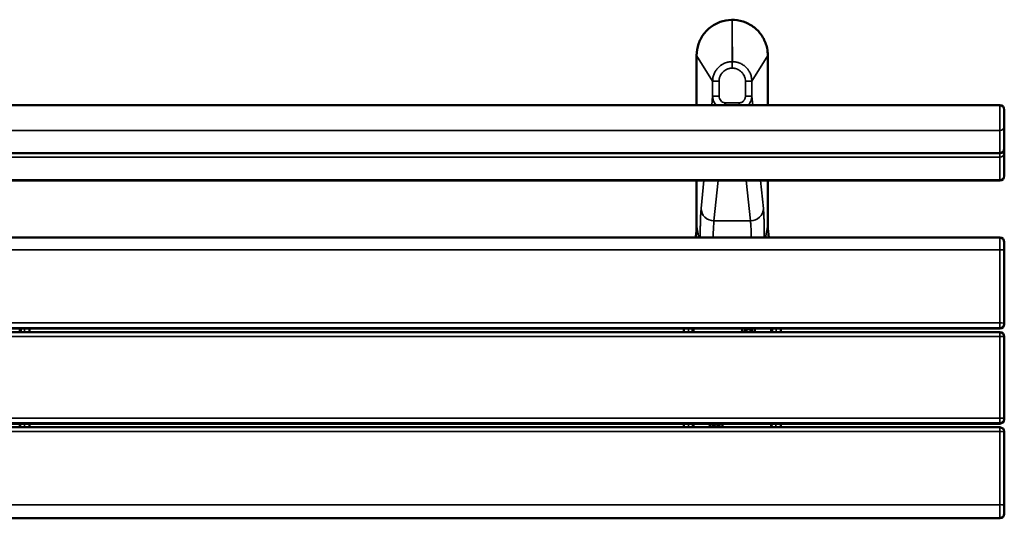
# Model space of a CAD drawing. Header units: millimetres. Extents: x 1176 to 5772, y 1530 to 3651.
# Tile 5 of 6: x 3082 to 4602, y 2881 to 3651. Entities that reach past the tile are written whole.
import ezdxf

# ---------------------------------------------------------------- set-up
doc = ezdxf.new("R2010")
doc.units = ezdxf.units.MM
doc.layers.add('Visibile (ISO)', color=7, linetype='Continuous', lineweight=50)
doc.layers.add('Visibile sottile (ISO)', color=7, linetype='Continuous', lineweight=35)

msp = doc.modelspace()

# ---------------------------------------------------------------- linework, layer by layer
at = {"layer": 'Visibile (ISO)'}
for p, q in [((4127, 3518.6), (4127, 3595.4)), ((4236.9, 3595.4), (4236.9, 3518.6)), ((4595, 3518.6), (2609, 3518.6)), ((4602, 3486.3), (4602, 3511.6)), ((4602, 3486.3), (4602, 3451.3)), ((4602, 3451.3), (4602, 3444.9)), ((4595, 3444.3), (2609, 3444.3)), ((4602, 3444.9), (4602, 3409.9)), ((4602, 3409.3), (4602, 3409.9)), ((4595, 3402.3), (2609, 3402.3)), ((4127, 3333.1), (4127, 3402.3)), ((4236.9, 3402.3), (4236.9, 3333.1)), ((4595, 3314), (2609, 3314)), ((4602, 3294.7), (4602, 3307)), ((4602, 3294.7), (4602, 3181.9)), ((4602, 3181.9), (4602, 3180.5)), ((4595, 3173.5), (2609, 3173.5)), ((4595, 3167.9), (2609, 3167.9)), ((3082, 3167.9), (3082, 3173.5)), ((3096.9, 3173.5), (3096.9, 3167.9)), ((4107, 3173.5), (4107, 3167.9)), ((4122, 3173.5), (4122, 3167.9)), ((4242, 3167.9), (4242, 3173.5)), ((4256.9, 3173.5), (4256.9, 3167.9)), ((4602, 3160.9), (4602, 3035.1)), ((4595, 3026.7), (2609, 3026.7)), ((3082, 3021.1), (3082, 3026.7)), ((3096.9, 3026.7), (3096.9, 3021.1)), ((4107, 3026.7), (4107, 3021.1)), ((4122, 3026.7), (4122, 3021.1)), ((4242, 3021.1), (4242, 3026.7)), ((4256.9, 3026.7), (4256.9, 3021.1)), ((4602, 3035.1), (4602, 3033.7)), ((4595, 3021.1), (2609, 3021.1)), ((4602, 3014.1), (4602, 2901.3)), ((4602, 2887.6), (4602, 2901.3)), ((4595, 2880.6), (2609, 2880.6))]:
    msp.add_line(p, q, dxfattribs=at)
for centre, start, end in [((4595, 3511.6), 0, 90), ((4595, 3451.3), 270, 0), ((4595, 3409.3), 270, 0), ((4595, 3307), 0, 90), ((4595, 3180.5), 270, 0), ((4595, 3160.9), 0, 90), ((4595, 3033.7), 270, 0), ((4595, 3014.1), 0, 90), ((4595, 2887.6), 270, 0)]:
    msp.add_arc(centre, 7, start, end, dxfattribs=at)
for centre, major_axis, start_param, end_param in [((4207, 3169.7), (-10, 0), 5.894203, 6.466787), ((4207, 3169.5), (-5.5, 0), 5.461318, 6.57644), ((4207, 3169.5), (-5.03, 0), 5.344357, 6.59962), ((4207, 3169.5), (-5.5, 0), 5.454294, 6.280803), ((4207, 3169.4), (-4.25, 0), 4.983187, 6.649705), ((4207, 3168.3), (4.25, 0), 0.137463, 3.004129), ((4207, 3169.4), (4.25, 0), 5.916666, 7.583184), ((4207, 3169.5), (5.03, 0), 5.966751, 7.222014), ((4207, 3169.5), (5.5, 0), 5.98993, 7.105052), ((4207, 3169.5), (5.5, 0), 0.002382, 0.828891), ((4207, 3169.7), (10, 0), 6.099584, 6.672167), ((4157, 3022.4), (-10, 0), 5.839527, 6.416149), ((4157, 3022.2), (-5.5, 0), 5.315936, 6.482666), ((4157, 3022.2), (-5.5, 0), 5.30749, 6.280803), ((4157, 3022.2), (-5.03, 0), 5.148576, 6.496477), ((4157, 3022.1), (4.25, 0), 6.040077, 9.667887), ((4157, 3021), (4.25, 0), 0.137463, 3.004129), ((4157, 3022.2), (5.03, 0), 6.069894, 7.417794), ((4157, 3022.2), (5.5, 0), 0.002382, 0.975695), ((4157, 3022.2), (5.5, 0), 6.083704, 7.250434), ((4157, 3022.4), (10, 0), 6.150222, 6.726844)]:
    msp.add_ellipse(centre, major_axis=major_axis, ratio=0.99863, start_param=start_param, end_param=end_param, dxfattribs=at)
for points, knots in [([(4127, 3595.4), (4127, 3601.3), (4128, 3607.4), (4131.9, 3618.6), (4134.7, 3624), (4142, 3633.5), (4146.4, 3637.7), (4156.3, 3644.3), (4161.9, 3646.8), (4173.3, 3649.9), (4179.4, 3650.5), (4191.3, 3649.8), (4197.3, 3648.4), (4208.3, 3643.9), (4213.5, 3640.7), (4222.5, 3632.9), (4226.4, 3628.2), (4232.4, 3618), (4234.6, 3612.2), (4236.5, 3602.8), (4236.9, 3599.1), (4236.9, 3595.4)], [0, 0, 0, 0, 1.787065, 1.787065, 3.571012, 3.571012, 5.357339, 5.357339, 7.141859, 7.141859, 8.927081, 8.927081, 10.714216, 10.714216, 12.498144, 12.498144, 14.282644, 14.282644, 16.069677, 16.069677, 17.180174, 17.180174, 17.180174, 17.180174]), ([(4125.3, 3314), (4125.4, 3314.7), (4125.5, 3315.4), (4126.6, 3321.7), (4127, 3327.4), (4127, 3333.1)], [2.649677, 2.649677, 2.649677, 2.649677, 2.864393, 2.864393, 4.560531, 4.560531, 4.560531, 4.560531])]:
    msp.add_open_spline(points, degree=3, knots=knots, dxfattribs=at)
msp.add_open_spline([(4236.9, 3333.1), (4236.9, 3326.7), (4237.5, 3320.3), (4238.7, 3314)], degree=3, dxfattribs=at)
at = {"layer": 'Visibile sottile (ISO)'}
for p, q in [((4127, 3595.4), (4127, 3518.6)), ((4127, 3595.4), (4127, 3595.4)), ((4127, 3595.4), (4151.7, 3555.4)), ((4212.3, 3555.4), (4236.9, 3595.4)), ((4236.9, 3595.4), (4236.9, 3595.4)), ((4236.9, 3518.6), (4236.9, 3595.4)), ((4181.8, 3585.6), (4182.2, 3585.6)), ((4182.1, 3575.7), (4181.8, 3575.7)), ((4151.7, 3532.5), (4151.7, 3555.4)), ((4151.7, 3555.4), (4161.6, 3555.4)), ((4161.6, 3555.4), (4161.6, 3532.5)), ((4202.3, 3532.5), (4202.3, 3555.4)), ((4202.3, 3555.4), (4212.3, 3555.4)), ((4212.3, 3555.4), (4212.3, 3532.5)), ((4150.2, 3518.6), (4151.7, 3532.5)), ((4151.7, 3532.5), (4161.6, 3532.5)), ((4202.3, 3532.5), (4212.3, 3532.5)), ((4212.3, 3532.5), (4213.7, 3518.6)), ((4170.6, 3522.2), (4170.2, 3518.6)), ((4171.5, 3522.1), (4192.4, 3522.1)), ((4171.5, 3522.1), (4171.5, 3518.6)), ((4192.4, 3522.1), (4192.4, 3518.6)), ((4595, 3518.6), (4595, 3479.6)), ((4595, 3479.6), (2609, 3479.6)), ((4595, 3444.7), (4595, 3479.6)), ((2609, 3444.7), (4595, 3444.7)), ((4595, 3438.2), (2609, 3438.2)), ((4595, 3444.3), (4595, 3444.7)), ((4595, 3438.2), (4595, 3444.3)), ((4595, 3403.3), (4595, 3438.2)), ((4595, 3403.3), (2609, 3403.3)), ((4127, 3402.3), (4127, 3333.1)), ((4133.8, 3359), (4138.3, 3402.3)), ((4160.2, 3402.3), (4153.8, 3340)), ((4210.1, 3340), (4203.7, 3402.3)), ((4225.6, 3402.3), (4230.1, 3359)), ((4236.9, 3333.1), (4236.9, 3402.3)), ((4595, 3403.3), (4595, 3402.3)), ((4127, 3333.1), (4127, 3333.1)), ((4127, 3333.1), (4130.6, 3314)), ((4153.8, 3340), (4210.1, 3340)), ((4236.9, 3333.1), (4233.3, 3314)), ((4236.9, 3333.1), (4236.9, 3333.1)), ((4595, 3314), (4595, 3295.1)), ((4595, 3295.1), (2609, 3295.1)), ((4595, 3182.2), (4595, 3295.1)), ((2609, 3182.2), (4595, 3182.2)), ((4595, 3174.9), (4595, 3182.2)), ((4595, 3174.9), (2609, 3174.9)), ((2609, 3173.5), (4595, 3173.5)), ((3082, 3167.9), (3082.1, 3173.5)), ((3084, 3173.5), (3084, 3167.9)), ((3089.6, 3173.5), (3089.6, 3167.9)), ((3096.9, 3167.9), (3096.9, 3173.5)), ((4107, 3173.5), (4107, 3167.9)), ((4114.4, 3167.9), (4114.4, 3173.5)), ((4119.9, 3167.9), (4119.9, 3173.5)), ((4121.9, 3173.5), (4121.9, 3167.9)), ((4242, 3167.9), (4242.1, 3173.5)), ((4244, 3173.5), (4244, 3167.9)), ((4249.6, 3173.5), (4249.6, 3167.9)), ((4256.9, 3167.9), (4256.9, 3173.5)), ((4595, 3173.5), (4595, 3174.9)), ((4595, 3173.5), (4595, 3173.5)), ((4595, 3161.3), (4595, 3167.9)), ((4595, 3161.3), (2609, 3161.3)), ((4595, 3035.4), (4595, 3161.3)), ((2609, 3035.4), (4595, 3035.4)), ((4595, 3028.1), (2609, 3028.1)), ((2609, 3026.7), (4595, 3026.7)), ((3096.9, 3021.1), (3096.9, 3026.7)), ((4107, 3026.7), (4107, 3021.1)), ((4256.9, 3021.1), (4256.9, 3026.7)), ((4595, 3028.1), (4595, 3035.4)), ((4595, 3026.7), (4595, 3028.1)), ((4595, 3026.7), (4595, 3026.7)), ((4595, 3014.5), (2609, 3014.5)), ((4595, 3014.5), (4595, 3021.1)), ((4595, 2901.6), (4595, 3014.5)), ((4595, 2901.6), (2609, 2901.6)), ((4595, 2901.6), (4595, 2880.6))]:
    msp.add_line(p, q, dxfattribs=at)
msp.add_arc((4171.5, 3531.6), 9.51, 264.1431, 270.0009, dxfattribs=at)
for centre, major_axis, ratio, start_param, end_param in [((4595, 3486.3), (7, 0), 0.951057, 4.712389, 6.283185), ((4595, 3451.3), (7, 0), 0.951057, 4.712389, 6.283185), ((4595, 3444.9), (7, 0), 0.951057, 4.712389, 6.283185), ((4595, 3444.9), (7, 0), 0.309017, 0, 0.786951), ((4595, 3409.9), (7, 0), 0.951057, 4.712389, 6.283185), ((4153.8, 3359), (-19.9, 2), 0.950579, 0.107507, 1.668008), ((4210.1, 3359), (19.9, 2), 0.950579, 4.615177, 6.175678), ((4595, 3294.7), (7, 0), 0.052336, 0, 1.570796), ((4595, 3181.9), (7, 0), 0.052336, 0, 1.570796), ((4595, 3181.9), (7, 0), 0.99863, 4.712389, 6.283185), ((4595, 3180.5), (7, 0), 0.99863, 4.712389, 6.283185), ((4595, 3160.9), (7, 0), 0.052336, 0, 1.570796), ((4595, 3035.1), (7, 0), 0.052336, 0, 1.570796), ((4595, 3035.1), (7, 0), 0.99863, 4.712389, 6.283185), ((4595, 3033.7), (7, 0), 0.99863, 4.712389, 6.283185), ((4595, 3014.1), (7, 0), 0.052336, 0, 1.570796), ((4595, 2901.3), (7, 0), 0.052336, 0, 1.570796)]:
    msp.add_ellipse(centre, major_axis=major_axis, ratio=ratio, start_param=start_param, end_param=end_param, dxfattribs=at)
for points, knots in [([(4236.9, 3595.4), (4236.9, 3596), (4236.9, 3596.7), (4236.9, 3597.3), (4236.8, 3598.5), (4236.7, 3599.6), (4236.6, 3600.8), (4236.4, 3602.5), (4236.2, 3604.3), (4235.8, 3606.1), (4235.5, 3607.8), (4235, 3609.6), (4234.5, 3611.3), (4234.3, 3612.1), (4234, 3613), (4233.7, 3613.9), (4233.4, 3614.7), (4233, 3615.6), (4232.7, 3616.4), (4231.3, 3619.7), (4229.6, 3622.9), (4227.6, 3625.9), (4227.1, 3626.6), (4226.6, 3627.3), (4226.1, 3628.1), (4225.6, 3628.8), (4225, 3629.5), (4224.4, 3630.2), (4223.3, 3631.6), (4222.1, 3632.9), (4220.8, 3634.2), (4218.3, 3636.7), (4215.5, 3639), (4212.5, 3641), (4211.7, 3641.5), (4211, 3642), (4210.2, 3642.5), (4209.4, 3642.9), (4208.6, 3643.4), (4207.9, 3643.8), (4206.3, 3644.6), (4204.6, 3645.4), (4203, 3646.1), (4201.3, 3646.8), (4199.7, 3647.4), (4197.9, 3647.9), (4197.1, 3648.2), (4196.2, 3648.4), (4195.3, 3648.6), (4194.5, 3648.8), (4193.6, 3649), (4192.7, 3649.2), (4189.1, 3649.9), (4185.6, 3650.3), (4182, 3650.3), (4180.2, 3650.3), (4178.4, 3650.2), (4176.6, 3650), (4175.7, 3649.9), (4174.8, 3649.8), (4173.9, 3649.7), (4173, 3649.6), (4172.1, 3649.4), (4171.3, 3649.2), (4167.7, 3648.5), (4164.3, 3647.5), (4161, 3646.1), (4160.2, 3645.8), (4159.3, 3645.4), (4158.5, 3645), (4157.7, 3644.6), (4156.9, 3644.2), (4156.1, 3643.8), (4154.5, 3643), (4153, 3642), (4151.5, 3641), (4148.5, 3639.1), (4145.7, 3636.8), (4143.2, 3634.2), (4142.5, 3633.6), (4141.9, 3632.9), (4141.3, 3632.3), (4140.7, 3631.6), (4140.1, 3630.9), (4139.5, 3630.2), (4138.4, 3628.8), (4137.3, 3627.4), (4136.3, 3625.9), (4135.3, 3624.4), (4134.4, 3622.9), (4133.6, 3621.3), (4132.7, 3619.7), (4131.9, 3618.1), (4131.2, 3616.4), (4129.9, 3613.1), (4128.8, 3609.7), (4128.1, 3606.1), (4127.8, 3604.4), (4127.5, 3602.6), (4127.3, 3600.8), (4127.2, 3599.9), (4127.2, 3599), (4127.1, 3598.1), (4127.1, 3597.3), (4127.1, 3596.6), (4127, 3595.9), (4127, 3595.7), (4127, 3595.5), (4127, 3595.4)], [-0.0000001, -0.0000001, -0.0000001, -0.0000001, 0.001935, 0.001935, 0.001935, 0.0053639, 0.0053639, 0.0053639, 0.0107279, 0.0107279, 0.0107279, 0.0160919, 0.0160919, 0.0160919, 0.0187739, 0.0187739, 0.0187739, 0.0214559, 0.0214559, 0.0214559, 0.0321838, 0.0321838, 0.0321838, 0.034868, 0.034868, 0.034868, 0.0375478, 0.0375478, 0.0375478, 0.0429118, 0.0429118, 0.0429118, 0.0536398, 0.0536398, 0.0536398, 0.0563218, 0.0563218, 0.0563218, 0.0590038, 0.0590038, 0.0590038, 0.0643677, 0.0643677, 0.0643677, 0.0697317, 0.0697317, 0.0697317, 0.0724137, 0.0724137, 0.0724137, 0.0750957, 0.0750957, 0.0750957, 0.0858237, 0.0858237, 0.0858237, 0.0911876, 0.0911876, 0.0911876, 0.0938696, 0.0938696, 0.0938696, 0.0965531, 0.0965531, 0.0965531, 0.1072796, 0.1072796, 0.1072796, 0.1099616, 0.1099616, 0.1099616, 0.1126436, 0.1126436, 0.1126436, 0.1180083, 0.1180083, 0.1180083, 0.1287355, 0.1287355, 0.1287355, 0.1314175, 0.1314175, 0.1314175, 0.1340995, 0.1340995, 0.1340995, 0.1394649, 0.1394649, 0.1394649, 0.1448275, 0.1448275, 0.1448275, 0.1501915, 0.1501915, 0.1501915, 0.1609194, 0.1609194, 0.1609194, 0.1662834, 0.1662834, 0.1662834, 0.1689654, 0.1689654, 0.1689654, 0.1711631, 0.1711631, 0.1711631, 0.1716474, 0.1716474, 0.1716474, 0.1716474]), ([(4182, 3648.5), (4181.9, 3648.5), (4181.9, 3648.5), (4181.9, 3648.5), (4181.9, 3648.5), (4182, 3648.5), (4182, 3648.5), (4182, 3648.5), (4182, 3648.5), (4182, 3648.5), (4182, 3648.4), (4182, 3648.4), (4182, 3648.4), (4181.9, 3648.3), (4181.9, 3648.2), (4181.9, 3648.1), (4181.9, 3647.6), (4181.9, 3647.2), (4181.9, 3646.8), (4181.9, 3645), (4181.9, 3643.3), (4181.9, 3641.6), (4181.9, 3638.2), (4181.9, 3634.7), (4181.8, 3631.3), (4181.8, 3624.4), (4181.8, 3617.5), (4181.8, 3610.7), (4181.8, 3602.3), (4181.8, 3594), (4181.8, 3585.6)], [0.0000067, 0.0000067, 0.0000067, 0.0000067, 0.0000511, 0.0000511, 0.0000511, 0.0001156, 0.0001156, 0.0001156, 0.0005782, 0.0005782, 0.0005782, 0.0015032, 0.0015032, 0.0015032, 0.0052033, 0.0052033, 0.0052033, 0.0200036, 0.0200036, 0.0200036, 0.079205, 0.079205, 0.079205, 0.1976078, 0.1976078, 0.1976078, 0.4344134, 0.4344134, 0.4344134, 0.7212573, 0.7212573, 0.7212573, 0.7212573]), ([(4182.2, 3585.6), (4182.2, 3594), (4182.1, 3602.3), (4182.1, 3610.7), (4182.1, 3617.5), (4182.1, 3624.4), (4182.1, 3631.3), (4182.1, 3634.7), (4182.1, 3638.2), (4182, 3641.6), (4182, 3643.3), (4182, 3645), (4182, 3646.8), (4182, 3647.2), (4182, 3647.6), (4182, 3648.1), (4182, 3648.2), (4182, 3648.3), (4182, 3648.4), (4182, 3648.4), (4182, 3648.4), (4182, 3648.5), (4182, 3648.5), (4182, 3648.5), (4182, 3648.5), (4182, 3648.5), (4182, 3648.5), (4182, 3648.5), (4182, 3648.5), (4182, 3648.5), (4182, 3648.5)], [0.0091633, 0.0091633, 0.0091633, 0.0091633, 0.2960185, 0.2960185, 0.2960185, 0.5328334, 0.5328334, 0.5328334, 0.6512408, 0.6512408, 0.6512408, 0.7104445, 0.7104445, 0.7104445, 0.7252454, 0.7252454, 0.7252454, 0.7289456, 0.7289456, 0.7289456, 0.7298707, 0.7298707, 0.7298707, 0.7303332, 0.7303332, 0.7303332, 0.7303877, 0.7303877, 0.7303877, 0.7304422, 0.7304422, 0.7304422, 0.7304422]), ([(4151.7, 3555.4), (4151.7, 3555.5), (4151.7, 3555.6), (4151.7, 3555.9), (4151.7, 3556.3), (4151.7, 3556.6), (4151.7, 3557.4), (4151.8, 3557.9), (4151.9, 3559.3), (4152, 3560.3), (4152.4, 3562.2), (4152.7, 3563.2), (4153.2, 3565.1), (4153.6, 3566), (4154.7, 3568.8), (4155.6, 3570.5), (4157, 3572.5), (4157.3, 3572.9), (4157.9, 3573.7), (4158.2, 3574.1), (4159.1, 3575.3), (4159.8, 3576), (4161.9, 3578.1), (4163.4, 3579.4), (4165.4, 3580.7), (4165.8, 3581), (4166.7, 3581.5), (4167.1, 3581.8), (4168.4, 3582.5), (4169.3, 3582.9), (4171.1, 3583.7), (4172, 3584), (4173.5, 3584.4), (4173.9, 3584.6), (4174.9, 3584.8), (4175.4, 3584.9), (4176.8, 3585.2), (4177.8, 3585.4), (4179.8, 3585.6), (4180.8, 3585.6), (4181.8, 3585.6)], [-0.00000006, -0.00000006, -0.00000006, -0.00000006, 0.00036811, 0.00036811, 0.00073628, 0.00147261, 0.00147261, 0.00294529, 0.00294529, 0.00589064, 0.00589064, 0.00883599, 0.00883599, 0.01178134, 0.01178134, 0.01767203, 0.01767203, 0.01914471, 0.01914471, 0.02061738, 0.02061738, 0.02356273, 0.02356273, 0.02945343, 0.02945343, 0.0309261, 0.0309261, 0.03239878, 0.03239878, 0.03534413, 0.03534413, 0.03828947, 0.03828947, 0.03976215, 0.03976215, 0.04123482, 0.04123482, 0.04418017, 0.04418017, 0.04712552, 0.04712552, 0.04712552, 0.04712552]), ([(4181.8, 3575.7), (4181.2, 3575.7), (4180.5, 3575.6), (4179.9, 3575.6), (4179.2, 3575.5), (4178.5, 3575.4), (4177.9, 3575.3), (4177.9, 3575.3), (4177.9, 3575.3), (4177.8, 3575.3), (4177.5, 3575.2), (4177.2, 3575.1), (4176.9, 3575.1), (4176.6, 3575), (4176.3, 3574.9), (4176, 3574.8), (4176, 3574.8), (4175.9, 3574.8), (4175.9, 3574.8), (4175.3, 3574.6), (4174.7, 3574.4), (4174.1, 3574.1), (4174.1, 3574.1), (4174.1, 3574.1), (4174.1, 3574.1), (4173.5, 3573.8), (4172.9, 3573.6), (4172.3, 3573.3), (4172.3, 3573.2), (4172.3, 3573.2), (4172.3, 3573.2), (4172, 3573.1), (4171.7, 3572.9), (4171.5, 3572.8), (4171.2, 3572.6), (4170.9, 3572.4), (4170.6, 3572.2), (4170.6, 3572.2), (4170.6, 3572.2), (4170.6, 3572.2), (4169.5, 3571.5), (4168.5, 3570.6), (4167.6, 3569.7), (4167.6, 3569.7), (4167.6, 3569.7), (4167.5, 3569.7), (4167.1, 3569.2), (4166.6, 3568.7), (4166.2, 3568.2), (4166.2, 3568.2), (4166.2, 3568.2), (4166.2, 3568.2), (4166, 3568), (4165.8, 3567.7), (4165.6, 3567.4), (4165.4, 3567.2), (4165.2, 3566.9), (4165, 3566.6), (4165, 3566.6), (4165, 3566.6), (4165, 3566.6), (4164.3, 3565.5), (4163.7, 3564.4), (4163.2, 3563.1), (4163.2, 3563.1), (4163.2, 3563.1), (4163.2, 3563.1), (4162.9, 3562.5), (4162.7, 3561.9), (4162.5, 3561.3), (4162.5, 3561.3), (4162.5, 3561.2), (4162.5, 3561.2), (4162.3, 3560.6), (4162.2, 3560), (4162, 3559.3), (4161.8, 3558), (4161.6, 3556.7), (4161.6, 3555.4)], [0, 0, 0, 0, 0.00194592, 0.00194592, 0.00194592, 0.00393161, 0.00393161, 0.00393161, 0.00398106, 0.00398106, 0.00398106, 0.00492822, 0.00492822, 0.00492822, 0.00592542, 0.00592542, 0.00592542, 0.00597159, 0.00597159, 0.00597159, 0.0079195, 0.0079195, 0.0079195, 0.00796212, 0.00796212, 0.00796212, 0.00991358, 0.00991358, 0.00991358, 0.00995265, 0.00995265, 0.00995265, 0.01091062, 0.01091062, 0.01091062, 0.01190766, 0.01190766, 0.01190766, 0.01194318, 0.01194318, 0.01194318, 0.01589583, 0.01589583, 0.01589583, 0.01592424, 0.01592424, 0.01592424, 0.01788991, 0.01788991, 0.01788991, 0.01791476, 0.01791476, 0.01791476, 0.01888693, 0.01888693, 0.01888693, 0.01988399, 0.01988399, 0.01988399, 0.01990529, 0.01990529, 0.01990529, 0.02387215, 0.02387215, 0.02387215, 0.02388635, 0.02388635, 0.02388635, 0.02586623, 0.02586623, 0.02586623, 0.02587688, 0.02587688, 0.02587688, 0.02786031, 0.02786031, 0.02786031, 0.03184847, 0.03184847, 0.03184847, 0.03184847]), ([(4181.8, 3575.7), (4181.8, 3576.3), (4181.8, 3576.9), (4181.8, 3577.5), (4181.8, 3578.2), (4181.8, 3578.7), (4181.8, 3579.3), (4181.8, 3579.9), (4181.8, 3580.5), (4181.8, 3581), (4181.8, 3581.5), (4181.8, 3582), (4181.8, 3582.4), (4181.8, 3582.7), (4181.8, 3582.9), (4181.8, 3583.1), (4181.8, 3583.3), (4181.8, 3583.5), (4181.8, 3583.7), (4181.8, 3584.1), (4181.8, 3584.4), (4181.8, 3584.7), (4181.8, 3584.8), (4181.8, 3584.9), (4181.8, 3585), (4181.8, 3585.1), (4181.8, 3585.2), (4181.8, 3585.3), (4181.8, 3585.5), (4181.8, 3585.6), (4181.8, 3585.6)], [-0.00022756, -0.00022756, -0.00022756, -0.00022756, 0.00164033, 0.00164033, 0.00164033, 0.00350823, 0.00350823, 0.00350823, 0.00537612, 0.00537612, 0.00537612, 0.00724401, 0.00724401, 0.00724401, 0.00817796, 0.00817796, 0.00817796, 0.00911191, 0.00911191, 0.00911191, 0.0109798, 0.0109798, 0.0109798, 0.01191375, 0.01191375, 0.01191375, 0.01284769, 0.01284769, 0.01284769, 0.01471559, 0.01471559, 0.01471559, 0.01471559]), ([(4182.1, 3575.7), (4182.1, 3576.3), (4182.1, 3576.9), (4182.1, 3577.5), (4182.1, 3578.2), (4182.1, 3578.7), (4182.1, 3579.3), (4182.1, 3579.9), (4182.1, 3580.5), (4182.1, 3581), (4182.1, 3581.5), (4182.1, 3582), (4182.1, 3582.4), (4182.1, 3582.7), (4182.1, 3582.9), (4182.1, 3583.1), (4182.1, 3583.3), (4182.1, 3583.5), (4182.1, 3583.7), (4182.2, 3584.1), (4182.2, 3584.4), (4182.2, 3584.7), (4182.2, 3584.8), (4182.2, 3584.9), (4182.2, 3585), (4182.2, 3585.1), (4182.2, 3585.2), (4182.2, 3585.3), (4182.2, 3585.5), (4182.2, 3585.6), (4182.2, 3585.6)], [-0.00022755, -0.00022755, -0.00022755, -0.00022755, 0.00164034, 0.00164034, 0.00164034, 0.00350823, 0.00350823, 0.00350823, 0.00537613, 0.00537613, 0.00537613, 0.00724402, 0.00724402, 0.00724402, 0.00817796, 0.00817796, 0.00817796, 0.00911191, 0.00911191, 0.00911191, 0.0109798, 0.0109798, 0.0109798, 0.01191375, 0.01191375, 0.01191375, 0.0128477, 0.0128477, 0.0128477, 0.01471559, 0.01471559, 0.01471559, 0.01471559]), ([(4202.3, 3555.4), (4202.3, 3556.7), (4202.2, 3558), (4201.9, 3559.3), (4201.8, 3560), (4201.6, 3560.6), (4201.4, 3561.2), (4201.4, 3561.2), (4201.4, 3561.3), (4201.4, 3561.3), (4201.2, 3561.9), (4201, 3562.5), (4200.8, 3563.1), (4200.8, 3563.1), (4200.8, 3563.1), (4200.7, 3563.1), (4200.2, 3564.4), (4199.6, 3565.5), (4198.9, 3566.6), (4198.9, 3566.6), (4198.9, 3566.6), (4198.9, 3566.6), (4198.7, 3566.9), (4198.5, 3567.2), (4198.3, 3567.4), (4198.1, 3567.7), (4197.9, 3568), (4197.7, 3568.2), (4197.7, 3568.2), (4197.7, 3568.2), (4197.7, 3568.2), (4197.3, 3568.7), (4196.8, 3569.2), (4196.4, 3569.7), (4196.4, 3569.7), (4196.4, 3569.7), (4196.4, 3569.7), (4195.4, 3570.6), (4194.4, 3571.5), (4193.3, 3572.2), (4193.3, 3572.2), (4193.3, 3572.2), (4193.3, 3572.2), (4193, 3572.4), (4192.8, 3572.6), (4192.5, 3572.8), (4192.2, 3572.9), (4191.9, 3573.1), (4191.6, 3573.2), (4191.6, 3573.2), (4191.6, 3573.2), (4191.6, 3573.3), (4191, 3573.6), (4190.5, 3573.8), (4189.9, 3574.1), (4189.8, 3574.1), (4189.8, 3574.1), (4189.8, 3574.1), (4189.2, 3574.4), (4188.6, 3574.6), (4188, 3574.8), (4188, 3574.8), (4188, 3574.8), (4188, 3574.8), (4187.6, 3574.9), (4187.3, 3575), (4187, 3575.1), (4186.7, 3575.1), (4186.4, 3575.2), (4186.1, 3575.3), (4186.1, 3575.3), (4186, 3575.3), (4186, 3575.3), (4185.4, 3575.4), (4184.7, 3575.5), (4184.1, 3575.6), (4183.4, 3575.6), (4182.8, 3575.7), (4182.1, 3575.7)], [0, 0, 0, 0, 0.0039465, 0.0039465, 0.0039465, 0.00591976, 0.00591976, 0.00591976, 0.00593032, 0.00593032, 0.00593032, 0.00789301, 0.00789301, 0.00789301, 0.00790709, 0.00790709, 0.00790709, 0.01183951, 0.01183951, 0.01183951, 0.01186063, 0.01186063, 0.01186063, 0.01284904, 0.01284904, 0.01284904, 0.01381276, 0.01381276, 0.01381276, 0.0138374, 0.0138374, 0.0138374, 0.01578601, 0.01578601, 0.01578601, 0.01581418, 0.01581418, 0.01581418, 0.01973252, 0.01973252, 0.01973252, 0.01976772, 0.01976772, 0.01976772, 0.02075611, 0.02075611, 0.02075611, 0.02170577, 0.02170577, 0.02170577, 0.02174449, 0.02174449, 0.02174449, 0.02367902, 0.02367902, 0.02367902, 0.02372126, 0.02372126, 0.02372126, 0.02565227, 0.02565227, 0.02565227, 0.02569804, 0.02569804, 0.02569804, 0.02668658, 0.02668658, 0.02668658, 0.02762553, 0.02762553, 0.02762553, 0.02767454, 0.02767454, 0.02767454, 0.029643, 0.029643, 0.029643, 0.03157203, 0.03157203, 0.03157203, 0.03157203]), ([(4182.2, 3585.6), (4183.2, 3585.6), (4184.1, 3585.6), (4186.1, 3585.4), (4187.1, 3585.2), (4188.6, 3584.9), (4189, 3584.8), (4190, 3584.6), (4190.5, 3584.4), (4191.9, 3584), (4192.8, 3583.7), (4194.6, 3582.9), (4195.5, 3582.5), (4196.8, 3581.8), (4197.2, 3581.5), (4198.1, 3581), (4198.5, 3580.7), (4200.6, 3579.4), (4202.1, 3578.1), (4204.2, 3576), (4204.8, 3575.3), (4205.8, 3574.1), (4206.1, 3573.7), (4206.7, 3572.9), (4206.9, 3572.5), (4208.3, 3570.5), (4209.2, 3568.8), (4210.4, 3566), (4210.7, 3565.1), (4211.3, 3563.2), (4211.5, 3562.2), (4211.9, 3560.3), (4212, 3559.3), (4212.2, 3557.9), (4212.2, 3557.4), (4212.3, 3556.6), (4212.3, 3556.4), (4212.3, 3555.9), (4212.3, 3555.6), (4212.3, 3555.4)], [0, 0, 0, 0, 0.00297072, 0.00297072, 0.00594144, 0.00594144, 0.0074268, 0.0074268, 0.00891216, 0.00891216, 0.01188288, 0.01188288, 0.0148536, 0.0148536, 0.01633896, 0.01633896, 0.01782432, 0.01782432, 0.02376576, 0.02376576, 0.02673648, 0.02673648, 0.02822184, 0.02822184, 0.0297072, 0.0297072, 0.03564864, 0.03564864, 0.03861936, 0.03861936, 0.04159008, 0.04159008, 0.0445608, 0.0445608, 0.04604616, 0.04604616, 0.04678884, 0.04678884, 0.04753152, 0.04753152, 0.04753152, 0.04753152]), ([(4157.4, 3518.6), (4157.2, 3518.8), (4157, 3519), (4156.8, 3519.2), (4155.2, 3521), (4153.9, 3523.1), (4153, 3525.4), (4152.1, 3527.7), (4151.7, 3530.2), (4151.7, 3532.5)], [0.6960131, 0.6960131, 0.6960131, 0.6960131, 0.7316443, 0.7316443, 0.7316443, 1.0856744, 1.0856744, 1.0856744, 1.4632893, 1.4632893, 1.4632893, 1.4632893]), ([(4161.6, 3532.5), (4161.6, 3531.3), (4161.9, 3530), (4162.3, 3528.8), (4162.7, 3527.6), (4163.4, 3526.5), (4164.2, 3525.5), (4165, 3524.6), (4166, 3523.8), (4167.1, 3523.2), (4168.2, 3522.6), (4169.4, 3522.3), (4170.6, 3522.2)], [4.819896, 4.819896, 4.819896, 4.819896, 5.197512, 5.197512, 5.197512, 5.551542, 5.551542, 5.551542, 5.905571, 5.905571, 5.905571, 6.283185, 6.283185, 6.283185, 6.283185]), ([(4192.4, 3522.1), (4193, 3522.1), (4193.7, 3522.2), (4195, 3522.4), (4195.6, 3522.6), (4196.8, 3523.2), (4197.3, 3523.5), (4198.4, 3524.2), (4198.9, 3524.7), (4199.8, 3525.6), (4200.3, 3526.2), (4201, 3527.3), (4201.3, 3527.9), (4201.8, 3529.2), (4202, 3529.8), (4202.2, 3531.2), (4202.3, 3531.8), (4202.3, 3532.5)], [3.044381, 3.044381, 3.044381, 3.044381, 3.239443, 3.239443, 3.434506, 3.434506, 3.629569, 3.629569, 3.824631, 3.824631, 4.019694, 4.019694, 4.214757, 4.214757, 4.409819, 4.409819, 4.604882, 4.604882, 4.604882, 4.604882]), ([(4212.3, 3532.5), (4212.3, 3531.2), (4212.1, 3529.9), (4211.9, 3528.6), (4211.6, 3527.4), (4211.2, 3526.1), (4210.7, 3524.9), (4210.2, 3523.7), (4209.6, 3522.6), (4208.9, 3521.5), (4208.2, 3520.5), (4207.4, 3519.5), (4206.6, 3518.6)], [1.6783033, 1.6783033, 1.6783033, 1.6783033, 1.873366, 1.873366, 1.873366, 2.0684287, 2.0684287, 2.0684287, 2.2634913, 2.2634913, 2.2634913, 2.4471186, 2.4471186, 2.4471186, 2.4471186]), ([(4132.4, 3314), (4132.4, 3314), (4132.4, 3314.1), (4132.4, 3314.1), (4132.4, 3317), (4132.5, 3320), (4132.5, 3322.8), (4132.6, 3325.6), (4132.6, 3328.3), (4132.7, 3331), (4132.7, 3333.6), (4132.8, 3336.1), (4132.8, 3338.5), (4132.9, 3340.8), (4133, 3343.1), (4133.1, 3345.2), (4133.1, 3347.2), (4133.2, 3349.1), (4133.3, 3350.9), (4133.4, 3352.6), (4133.5, 3354.1), (4133.6, 3355.5), (4133.7, 3356.9), (4133.8, 3358), (4133.8, 3359)], [3.4158329, 3.4158329, 3.4158329, 3.4158329, 3.4163603, 3.4163603, 3.4163603, 3.5566273, 3.5566273, 3.5566273, 3.6968944, 3.6968944, 3.6968944, 3.8371615, 3.8371615, 3.8371615, 3.9774285, 3.9774285, 3.9774285, 4.1176956, 4.1176956, 4.1176956, 4.2579627, 4.2579627, 4.2579627, 4.3982297, 4.3982297, 4.3982297, 4.3982297]), ([(4230.1, 3359), (4230.2, 3358), (4230.3, 3356.9), (4230.5, 3354.1), (4230.5, 3352.6), (4230.7, 3349.1), (4230.8, 3347.2), (4231, 3343.1), (4231, 3340.8), (4231.2, 3336.1), (4231.2, 3333.6), (4231.3, 3328.3), (4231.4, 3325.6), (4231.5, 3320), (4231.5, 3317), (4231.5, 3314.1), (4231.5, 3314), (4231.5, 3314)], [5.0265482, 5.0265482, 5.0265482, 5.0265482, 5.1668153, 5.1668153, 5.3070824, 5.3070824, 5.4473494, 5.4473494, 5.5876165, 5.5876165, 5.7278836, 5.7278836, 5.8681506, 5.8681506, 6.0084177, 6.0084177, 6.0089451, 6.0089451, 6.0089451, 6.0089451]), ([(4153.8, 3340), (4153.7, 3339.3), (4153.6, 3338.5), (4153.5, 3336.6), (4153.4, 3335.5), (4153.2, 3333.1), (4153.1, 3331.8), (4153, 3328.9), (4152.9, 3327.3), (4152.8, 3324), (4152.7, 3322.3), (4152.6, 3318.6), (4152.5, 3316.7), (4152.5, 3314.5), (4152.5, 3314.3), (4152.5, 3314)], [1.8849556, 1.8849556, 1.8849556, 1.8849556, 2.0252227, 2.0252227, 2.1654897, 2.1654897, 2.3057568, 2.3057568, 2.4460238, 2.4460238, 2.5862909, 2.5862909, 2.726558, 2.726558, 2.7426839, 2.7426839, 2.7426839, 2.7426839]), ([(4211.4, 3314), (4211.4, 3314.3), (4211.4, 3314.5), (4211.4, 3314.7), (4211.4, 3316.7), (4211.3, 3318.6), (4211.3, 3320.4), (4211.2, 3322.3), (4211.2, 3324), (4211.1, 3325.7), (4211, 3327.3), (4211, 3328.9), (4210.9, 3330.3), (4210.8, 3331.8), (4210.7, 3333.1), (4210.6, 3334.3), (4210.6, 3335.5), (4210.5, 3336.6), (4210.4, 3337.5), (4210.3, 3338.5), (4210.2, 3339.3), (4210.1, 3340)], [0.3989088, 0.3989088, 0.3989088, 0.3989088, 0.4150347, 0.4150347, 0.4150347, 0.5553017, 0.5553017, 0.5553017, 0.6955688, 0.6955688, 0.6955688, 0.8358359, 0.8358359, 0.8358359, 0.9761029, 0.9761029, 0.9761029, 1.11637, 1.11637, 1.11637, 1.2566371, 1.2566371, 1.2566371, 1.2566371]), ([(4238.7, 3314), (4238.3, 3316), (4238, 3317.9), (4237.7, 3319.9), (4237.2, 3324.3), (4236.9, 3328.7), (4236.9, 3333.1)], [1.1924775, 1.1924775, 1.1924775, 1.1924775, 1.2508521, 1.2508521, 1.2508521, 1.3810446, 1.3810446, 1.3810446, 1.3810446]), ([(3083.5, 3026.7), (3083.5, 3026.6), (3083.5, 3026.5), (3083.5, 3026.4), (3083.3, 3024.6), (3083.1, 3022.9), (3082.8, 3021.1)], [0.005762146, 0.005762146, 0.005762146, 0.005762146, 0.006070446, 0.006070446, 0.006070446, 0.011435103, 0.011435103, 0.011435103, 0.011435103]), ([(4121.2, 3021.1), (4120.8, 3022.9), (4120.6, 3024.6), (4120.4, 3026.4), (4120.4, 3026.5), (4120.4, 3026.6), (4120.4, 3026.7)], [0.085873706, 0.085873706, 0.085873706, 0.085873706, 0.091242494, 0.091242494, 0.091242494, 0.091552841, 0.091552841, 0.091552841, 0.091552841]), ([(4243.5, 3026.7), (4243.5, 3026.6), (4243.5, 3026.5), (4243.5, 3026.4), (4243.3, 3024.6), (4243.1, 3022.9), (4242.8, 3021.1)], [0.005762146, 0.005762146, 0.005762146, 0.005762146, 0.006070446, 0.006070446, 0.006070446, 0.011435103, 0.011435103, 0.011435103, 0.011435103])]:
    msp.add_open_spline(points, degree=3, knots=knots, dxfattribs=at)
for points in [[(4127, 3333.1), (4127, 3326.7), (4126.4, 3320.3), (4125.3, 3314)], [(3089.3, 3026.7), (3089.3, 3024.8), (3089.3, 3023), (3089.3, 3021.1)], [(4114.6, 3021.1), (4114.6, 3023), (4114.6, 3024.8), (4114.6, 3026.7)], [(4249.3, 3026.7), (4249.3, 3024.8), (4249.3, 3023), (4249.3, 3021.1)]]:
    msp.add_open_spline(points, degree=3, dxfattribs=at)

doc.saveas('drawing.dxf')
